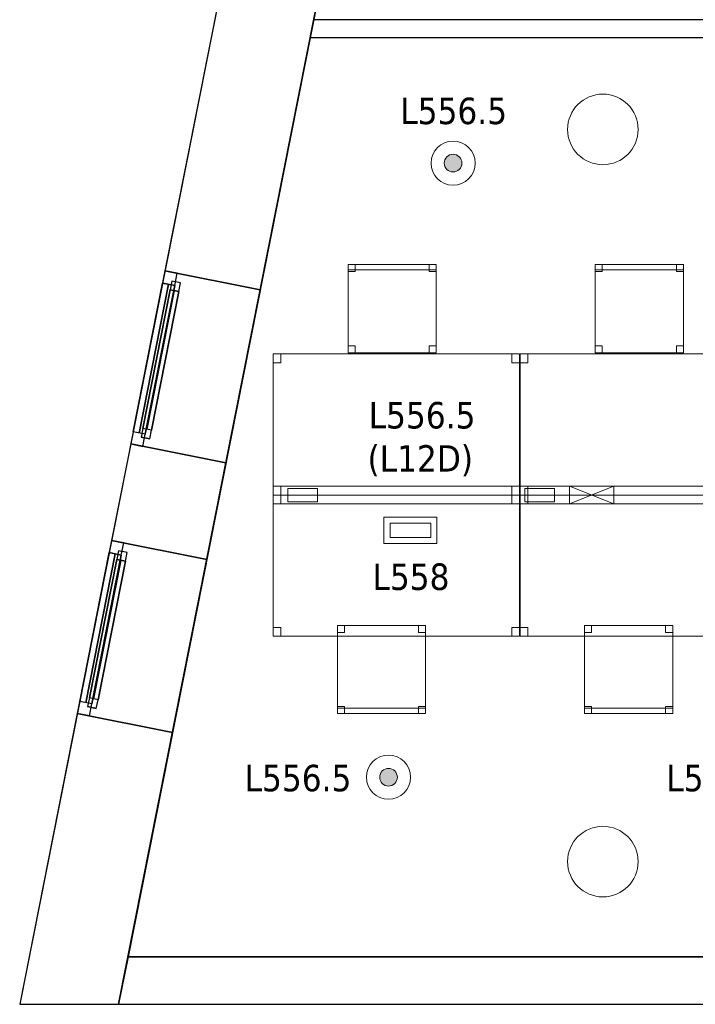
# Model space of a CAD drawing. Header units: metres. Extents: x 397.7 to 427.5, y 12.7 to 28.4.
# Tile 1 of 128: x 397.7 to 401.5, y 12.8 to 18.4. Entities that reach past the tile are written whole.
import ezdxf

# ---------------------------------------------------------------- set-up
doc = ezdxf.new("R2010")
doc.units = ezdxf.units.M
doc.layers.add('01_CARPINTERIA', color=5, linetype='Continuous', lineweight=25, true_color=0x0000ff)
doc.layers.add('01_SUELOS', color=7, linetype='Continuous', lineweight=25, true_color=0x007f00)
for name, color, linetype, lineweight in [('02_MOBILIARIO', 7, 'Continuous', 18), ('A-COLS-____-MCUT', 7, 'Continuous', 18), ('A-COLS-____-OTLN', 7, 'Continuous', 18), ('A-DETL-____-MBND', 7, 'Continuous', 18), ('A-DETL-GENF-OTLN', 7, 'Continuous', 18), ('A-GENM-____-OTLN', 7, 'Continuous', 18), ('A-WALL-____-MCUT', 7, 'Continuous', 25), ('A-WALL-____-OTLN', 7, 'Continuous', 25), ('E-LITE-____-IDEN', 7, 'Continuous', 30), ('E-LITE-EQPM-IDEN', 7, 'Continuous', 30)]:
    doc.layers.add(name, color=color, linetype=linetype, lineweight=lineweight)
doc.styles.add('Tahoma_4', font='tahoma.ttf', dxfattribs={"height": 0.15})

# ---------------------------------------------------------------- blocks, each defined once
blk = doc.blocks.new('Family - Pilar P5-151217-08_ENLLUMENAT_P5')
at = {"layer": 'A-COLS-____-MCUT', "color": 253, "true_color": 0xaaaaaa}
for start, end in [(360, 180), (180, 360)]:
    blk.add_arc((0.2, 0.2), 0.2, start, end, dxfattribs=at)
at = {"layer": 'A-COLS-____-OTLN', "color": 253, "true_color": 0xaaaaaa}
for start, end in [(360, 180), (180, 360)]:
    blk.add_arc((0.2, 0.2), 0.2, start, end, dxfattribs=at)
blk = doc.blocks.new('Family - Mur P5-151247-08_ENLLUMENAT_P5')
at = {"layer": 'A-WALL-____-MCUT', "color": 253, "true_color": 0xaaaaaa}
for p, q in [((0.0535, 0.27), (0, 0)), ((25.4725, 0.27), (0.0535, 0.27)), ((0, 0), (25.4166, 0))]:
    blk.add_line(p, q, dxfattribs=at)
at = {"layer": 'A-WALL-____-OTLN', "color": 253, "true_color": 0xaaaaaa}
for p, q in [((0.0535, 0.27), (0, 0)), ((25.4725, 0.27), (0.0535, 0.27)), ((0, 0), (25.4166, 0))]:
    blk.add_line(p, q, dxfattribs=at)
at = {"layer": 'A-WALL-____-OTLN', "color": 253, "lineweight": 18, "true_color": 0xaaaaaa}
blk.add_line((0, 0), (25.4166, 0), dxfattribs=at)
blk = doc.blocks.new('Family - Taula 140X80_P5-151477-08_ENLLUMENAT_P5')
at = {"layer": 'A-DETL-____-MBND', "color": 253, "true_color": 0xaaaaaa}
for p, q in [((0, 0.8001), (0.0437, 0.8001)), ((0, 0.7501), (0, 0.8001)), ((0.0437, 0.8001), (0, 0.8001)), ((0, 0.8001), (0, 0.7501)), ((0, 0.8001), (1.3973, 0.8001)), ((0, 0), (0, 0.8001)), ((1.3973, 0.8001), (0, 0.8001)), ((0, 0.8001), (0, 0)), ((0.0437, 0.8001), (0.0437, 0.7501)), ((0.0437, 0.7501), (0.0437, 0.8001)), ((1.3536, 0.8001), (1.3973, 0.8001)), ((1.3536, 0.7501), (1.3536, 0.8001)), ((1.3973, 0.8001), (1.3536, 0.8001)), ((1.3536, 0.8001), (1.3536, 0.7501)), ((1.3973, 0.8001), (1.3973, 0)), ((1.3973, 0), (1.3973, 0.8001)), ((1.3973, 0.8001), (1.3973, 0.7501)), ((1.3973, 0.7501), (1.3973, 0.8001)), ((0.0437, 0.7501), (0, 0.7501)), ((0, 0.7501), (0.0437, 0.7501)), ((1.3973, 0.7501), (1.3536, 0.7501)), ((1.3536, 0.7501), (1.3973, 0.7501)), ((0, 0.05), (0.0437, 0.05)), ((0, 0), (0, 0.05)), ((0.0437, 0.05), (0, 0.05)), ((0, 0.05), (0, 0)), ((0.0437, 0), (0, 0)), ((0, 0), (0.0437, 0)), ((0, 0), (1.3973, 0)), ((0.0437, 0.05), (0.0437, 0)), ((0.0437, 0), (0.0437, 0.05)), ((1.3536, 0.05), (1.3973, 0.05)), ((1.3536, 0), (1.3536, 0.05)), ((1.3973, 0.05), (1.3536, 0.05)), ((1.3536, 0.05), (1.3536, 0)), ((1.3973, 0), (1.3536, 0)), ((1.3536, 0), (1.3973, 0)), ((1.3973, 0.05), (1.3973, 0)), ((1.3973, 0), (1.3973, 0.05)), ((1.3973, 0), (0, 0))]:
    blk.add_line(p, q, dxfattribs=at)
blk = doc.blocks.new('Forma directa - LONDR55-XX_ZZ-ARQ-CAA-M3D-Londres55-151486-08_ENLLUMENAT_P5')
at = {"layer": '01_CARPINTERIA', "color": 161, "true_color": 0xaaaaff}
for p, q in [((0.07, 0.07), (0, 0.07)), ((0, 0.07), (0, 0)), ((0.07, 0.07), (0, 0.07)), ((0, 0.07), (0, 0)), ((0.1, 0.1), (0.05, 0.1)), ((0.05, 0.1), (0.05, 0.05)), ((0.1, 0.1), (0.05, 0.1)), ((0.05, 0.1), (0.05, 0.05)), ((0.07, 0), (0.07, 0.07)), ((0.07, 0.07), (0.07, 0)), ((0.07, 0.07), (0.93, 0.07)), ((0.93, 0.07), (0.07, 0.07)), ((0.07, 0.07), (0.07, 0)), ((0.07, 0), (0.07, 0.07)), ((0.1, 0.1), (0.9, 0.1)), ((0.9, 0.1), (0.1, 0.1)), ((0.1, 0.1), (0.1, 0.05)), ((0.1, 0.05), (0.1, 0.1)), ((0.1, 0.05), (0.1, 0.1)), ((0.1, 0.1), (0.1, 0.05)), ((0.9, 0.075), (0.1, 0.075)), ((0.9, 0.075), (0.1, 0.075)), ((0.9, 0.1), (0.9, 0.05)), ((0.9, 0.1), (0.9, 0.05)), ((0.95, 0.1), (0.9, 0.1)), ((0.9, 0.1), (0.9, 0.05)), ((0.95, 0.1), (0.9, 0.1)), ((0.9, 0.1), (0.9, 0.05)), ((1, 0.07), (0.93, 0.07)), ((0.93, 0.07), (0.93, 0)), ((1, 0.07), (0.93, 0.07)), ((0.93, 0.07), (0.93, 0)), ((0.93, 0.07), (0.93, 0)), ((0.93, 0.07), (0.93, 0)), ((0.95, 0.05), (0.95, 0.1)), ((0.95, 0.1), (0.95, 0.05)), ((1, 0), (1, 0.07)), ((1, 0.07), (1, 0)), ((0, 0), (0.07, 0)), ((0, 0), (0.07, 0)), ((0.05, 0.05), (0.1, 0.05)), ((0.05, 0.05), (0.1, 0.05)), ((0.93, 0.035), (0.07, 0.035)), ((0.07, 0.035), (0.93, 0.035)), ((0.07, 0), (0.93, 0)), ((0.93, 0), (0.07, 0)), ((0.1, 0.05), (0.9, 0.05)), ((0.9, 0.05), (0.1, 0.05)), ((0.9, 0.05), (0.95, 0.05)), ((0.9, 0.05), (0.95, 0.05)), ((0.93, 0), (1, 0)), ((0.93, 0), (1, 0))]:
    blk.add_line(p, q, dxfattribs=at)
blk = doc.blocks.new('Forma directa - Finestra P5-151509-08_ENLLUMENAT_P5')
blk.add_blockref('Forma directa - LONDR55-XX_ZZ-ARQ-CAA-M3D-Londres55-151486-08_ENLLUMENAT_P5', (0, 0))
blk = doc.blocks.new('Forma directa - Finestra P5-151532-08_ENLLUMENAT_P5')
blk.add_blockref('Forma directa - LONDR55-XX_ZZ-ARQ-CAA-M3D-Londres55-151486-08_ENLLUMENAT_P5', (0, 0))
blk = doc.blocks.new('Family - Taula 140X80_P5-151548-08_ENLLUMENAT_P5')
at = {"layer": 'A-DETL-____-MBND', "color": 253, "true_color": 0xaaaaaa}
for p, q in [((0, 0.8001), (0.0437, 0.8001)), ((0, 0.7501), (0, 0.8001)), ((0.0437, 0.8001), (0, 0.8001)), ((0, 0.8001), (0, 0.7501)), ((0, 0.8001), (1.3973, 0.8001)), ((0, 0), (0, 0.8001)), ((1.3973, 0.8001), (0, 0.8001)), ((0, 0.8001), (0, 0)), ((0.0437, 0.8001), (0.0437, 0.7501)), ((0.0437, 0.7501), (0.0437, 0.8001)), ((1.3536, 0.8001), (1.3973, 0.8001)), ((1.3536, 0.7501), (1.3536, 0.8001)), ((1.3973, 0.8001), (1.3536, 0.8001)), ((1.3536, 0.8001), (1.3536, 0.7501)), ((1.3973, 0.8001), (1.3973, 0.7501)), ((1.3973, 0.7501), (1.3973, 0.8001)), ((1.3973, 0.8001), (1.3973, 0)), ((1.3973, 0), (1.3973, 0.8001)), ((0.0437, 0.7501), (0, 0.7501)), ((0, 0.7501), (0.0437, 0.7501)), ((1.3973, 0.7501), (1.3536, 0.7501)), ((1.3536, 0.7501), (1.3973, 0.7501)), ((0, 0.05), (0.0437, 0.05)), ((0, 0), (0, 0.05)), ((0.0437, 0.05), (0, 0.05)), ((0, 0.05), (0, 0)), ((0, 0), (1.3973, 0)), ((0.0437, 0), (0, 0)), ((0, 0), (0.0437, 0)), ((0.0437, 0.05), (0.0437, 0)), ((0.0437, 0), (0.0437, 0.05)), ((1.3536, 0.05), (1.3973, 0.05)), ((1.3536, 0), (1.3536, 0.05)), ((1.3973, 0.05), (1.3536, 0.05)), ((1.3536, 0.05), (1.3536, 0)), ((1.3973, 0), (1.3536, 0)), ((1.3536, 0), (1.3973, 0)), ((1.3973, 0.05), (1.3973, 0)), ((1.3973, 0), (1.3973, 0.05)), ((1.3973, 0), (0, 0))]:
    blk.add_line(p, q, dxfattribs=at)
blk = doc.blocks.new('Family - Pilar P5-151586-08_ENLLUMENAT_P5')
at = {"layer": 'A-COLS-____-MCUT', "color": 253, "true_color": 0xaaaaaa}
for start, end in [(360, 180), (180, 360)]:
    blk.add_arc((0.2, 0.2), 0.2, start, end, dxfattribs=at)
at = {"layer": 'A-COLS-____-OTLN', "color": 253, "true_color": 0xaaaaaa}
for start, end in [(360, 180), (180, 360)]:
    blk.add_arc((0.2, 0.2), 0.2, start, end, dxfattribs=at)
blk = doc.blocks.new('Family - Façana nord-oest P5-151634-08_ENLLUMENAT_P5')
at = {"layer": 'A-WALL-____-MCUT', "color": 253, "true_color": 0xaaaaaa}
for p, q in [((11.449, 0.55), (9.8665, 0.55)), ((11.449, 0), (11.449, 0.55)), ((13.0068, 0.55), (12.449, 0.55)), ((12.449, 0.55), (12.449, 0)), ((13.0068, 0), (13.0068, 0.55)), ((14.0068, 0.55), (14.0068, 0)), ((15.5778, 0.55), (14.0068, 0.55)), ((15.6867, 0), (15.5778, 0.55)), ((9.8665, 0), (11.449, 0)), ((12.449, 0), (13.0068, 0)), ((14.0068, 0), (15.6867, 0))]:
    blk.add_line(p, q, dxfattribs=at)
at = {"layer": 'A-WALL-____-OTLN', "color": 253, "true_color": 0xaaaaaa}
for p, q in [((15.5778, 0.55), (-0.109, 0.55)), ((12.449, 0.55), (11.449, 0.55)), ((11.449, 0.55), (11.449, 0)), ((12.449, 0), (12.449, 0.55)), ((14.0068, 0.55), (13.0068, 0.55)), ((13.0068, 0.55), (13.0068, 0)), ((14.0068, 0), (14.0068, 0.55)), ((15.6867, 0), (15.5778, 0.55)), ((0, 0), (15.6867, 0)), ((11.449, 0), (12.449, 0)), ((13.0068, 0), (14.0068, 0))]:
    blk.add_line(p, q, dxfattribs=at)
at = {"layer": 'A-WALL-____-OTLN', "color": 253, "lineweight": 18, "true_color": 0xaaaaaa}
blk.add_line((0, 0), (15.6867, 0), dxfattribs=at)
blk = doc.blocks.new('Family - Vano finestra P5-151644-08_ENLLUMENAT_P5')
at = {"layer": 'A-GENM-____-OTLN', "color": 253, "true_color": 0xaaaaaa}
for p, q in [((398.2019, 15.4694), (398.0075, 14.4885)), ((398.0075, 14.4885), (398.2019, 15.4694)), ((398.7414, 15.3625), (398.2019, 15.4694)), ((398.7414, 15.3625), (398.2019, 15.4694)), ((398.547, 14.3816), (398.7414, 15.3625)), ((398.7414, 15.3625), (398.547, 14.3816)), ((398.0075, 14.4885), (398.547, 14.3816)), ((398.547, 14.3816), (398.0075, 14.4885))]:
    blk.add_line(p, q, dxfattribs=at)
blk = doc.blocks.new('Family - Vano finestra P5-151646-08_ENLLUMENAT_P5')
at = {"layer": 'A-GENM-____-OTLN', "color": 253, "true_color": 0xaaaaaa}
for p, q in [((398.5046, 16.9976), (398.3103, 16.0166)), ((398.3103, 16.0166), (398.5046, 16.9976)), ((399.0442, 16.8907), (398.5046, 16.9976)), ((399.0442, 16.8907), (398.5046, 16.9976)), ((398.8498, 15.9097), (399.0442, 16.8907)), ((399.0442, 16.8907), (398.8498, 15.9097)), ((398.3103, 16.0166), (398.8498, 15.9097)), ((398.8498, 15.9097), (398.3103, 16.0166))]:
    blk.add_line(p, q, dxfattribs=at)
blk = doc.blocks.new('Family - Cadira d_Oficina_P5-151671-08_ENLLUMENAT_P5')
at = {"layer": 'A-DETL-____-MBND', "color": 253, "true_color": 0xaaaaaa}
for p, q in [((0, 0.46), (0, 0.5)), ((0, 0.5), (0.04, 0.5)), ((0, 0.5), (0, 0.46)), ((0.04, 0.5), (0, 0.5)), ((0, 0), (0, 0.5)), ((0, 0.5), (0.5, 0.5)), ((0.5, 0.5), (0, 0.5)), ((0, 0.5), (0, 0)), ((0, 0.47), (0, 0.5)), ((0, 0.5), (0.5, 0.5)), ((0, 0.5), (0, 0.47)), ((0.5, 0.5), (0, 0.5)), ((0.5, 0.47), (0, 0.47)), ((0, 0.47), (0.5, 0.47)), ((0.04, 0.46), (0, 0.46)), ((0, 0.46), (0.04, 0.46)), ((0.04, 0.5), (0.04, 0.46)), ((0.04, 0.46), (0.04, 0.5)), ((0.46, 0.46), (0.46, 0.5)), ((0.46, 0.5), (0.5, 0.5)), ((0.46, 0.5), (0.46, 0.46)), ((0.5, 0.5), (0.46, 0.5)), ((0.5, 0.46), (0.46, 0.46)), ((0.46, 0.46), (0.5, 0.46)), ((0.5, 0.5), (0.5, 0.46)), ((0.5, 0.46), (0.5, 0.5)), ((0.5, 0.5), (0.5, 0)), ((0.5, 0), (0.5, 0.5)), ((0.5, 0.5), (0.5, 0.47)), ((0.5, 0.47), (0.5, 0.5)), ((0, 0), (0, 0.04)), ((0, 0.04), (0.04, 0.04)), ((0, 0.04), (0, 0)), ((0.04, 0.04), (0, 0.04)), ((0.04, 0), (0, 0)), ((0, 0), (0.04, 0)), ((0.5, 0), (0, 0)), ((0.04, 0.04), (0.04, 0)), ((0.04, 0), (0.04, 0.04)), ((0.46, 0), (0.46, 0.04)), ((0.46, 0.04), (0.5, 0.04)), ((0.46, 0.04), (0.46, 0)), ((0.5, 0.04), (0.46, 0.04)), ((0.5, 0), (0.46, 0)), ((0.46, 0), (0.5, 0)), ((0.5, 0.04), (0.5, 0)), ((0.5, 0), (0.5, 0.04)), ((0, 0), (0.5, 0))]:
    blk.add_line(p, q, dxfattribs=at)
blk = doc.blocks.new('Family - Cadira d_Oficina_P5-151712-08_ENLLUMENAT_P5')
at = {"layer": 'A-DETL-____-MBND', "color": 253, "true_color": 0xaaaaaa}
for p, q in [((0, 0.5), (0.04, 0.5)), ((0, 0.46), (0, 0.5)), ((0.04, 0.5), (0, 0.5)), ((0, 0.5), (0, 0.46)), ((0, 0), (0, 0.5)), ((0, 0.5), (0.5, 0.5)), ((0, 0.5), (0, 0)), ((0.5, 0.5), (0, 0.5)), ((0.04, 0.46), (0, 0.46)), ((0, 0.46), (0.04, 0.46)), ((0.04, 0.5), (0.04, 0.46)), ((0.04, 0.46), (0.04, 0.5)), ((0.46, 0.5), (0.5, 0.5)), ((0.46, 0.46), (0.46, 0.5)), ((0.5, 0.5), (0.46, 0.5)), ((0.46, 0.5), (0.46, 0.46)), ((0.5, 0.46), (0.46, 0.46)), ((0.46, 0.46), (0.5, 0.46)), ((0.5, 0.5), (0.5, 0)), ((0.5, 0), (0.5, 0.5)), ((0.5, 0.5), (0.5, 0.46)), ((0.5, 0.46), (0.5, 0.5)), ((0, 0.04), (0.04, 0.04)), ((0, 0), (0, 0.04)), ((0.04, 0.04), (0, 0.04)), ((0, 0.04), (0, 0)), ((0, 0.03), (0.5, 0.03)), ((0, 0), (0, 0.03)), ((0.5, 0.03), (0, 0.03)), ((0, 0.03), (0, 0)), ((0.5, 0), (0, 0)), ((0, 0), (0.5, 0)), ((0.5, 0), (0, 0)), ((0, 0), (0.5, 0)), ((0.04, 0), (0, 0)), ((0, 0), (0.04, 0)), ((0.04, 0.04), (0.04, 0)), ((0.04, 0), (0.04, 0.04)), ((0.46, 0.04), (0.5, 0.04)), ((0.46, 0), (0.46, 0.04)), ((0.5, 0.04), (0.46, 0.04)), ((0.46, 0.04), (0.46, 0)), ((0.46, 0), (0.5, 0)), ((0.5, 0.04), (0.5, 0)), ((0.5, 0), (0.5, 0.04)), ((0.5, 0.03), (0.5, 0)), ((0.5, 0), (0.5, 0.03)), ((0.5, 0), (0.46, 0))]:
    blk.add_line(p, q, dxfattribs=at)
blk = doc.blocks.new('Family - Paviment P5-151720-08_ENLLUMENAT_P5')
at = {"layer": '01_SUELOS', "color": 9, "true_color": 0xaad4aa}
for p, q in [((2.9635, 14.9576), (0, 0)), ((0, 0), (2.9635, 14.9576)), ((0, 0), (25.4182, 0)), ((25.4182, 0), (0, 0))]:
    blk.add_line(p, q, dxfattribs=at)
blk = doc.blocks.new('Family - Cadira d_Oficina_P5-151748-08_ENLLUMENAT_P5')
at = {"layer": 'A-DETL-____-MBND', "color": 253, "true_color": 0xaaaaaa}
for p, q in [((0, 0.5), (0.04, 0.5)), ((0, 0.46), (0, 0.5)), ((0.04, 0.5), (0, 0.5)), ((0, 0.5), (0, 0.46)), ((0, 0), (0, 0.5)), ((0, 0.5), (0.5, 0.5)), ((0, 0.5), (0, 0)), ((0.5, 0.5), (0, 0.5)), ((0.04, 0.46), (0, 0.46)), ((0, 0.46), (0.04, 0.46)), ((0.04, 0.5), (0.04, 0.46)), ((0.04, 0.46), (0.04, 0.5)), ((0.46, 0.5), (0.5, 0.5)), ((0.46, 0.46), (0.46, 0.5)), ((0.5, 0.5), (0.46, 0.5)), ((0.46, 0.5), (0.46, 0.46)), ((0.5, 0.46), (0.46, 0.46)), ((0.46, 0.46), (0.5, 0.46)), ((0.5, 0.5), (0.5, 0)), ((0.5, 0), (0.5, 0.5)), ((0.5, 0.5), (0.5, 0.46)), ((0.5, 0.46), (0.5, 0.5)), ((0, 0.04), (0.04, 0.04)), ((0, 0), (0, 0.04)), ((0.04, 0.04), (0, 0.04)), ((0, 0.04), (0, 0)), ((0, 0.03), (0.5, 0.03)), ((0, 0), (0, 0.03)), ((0.5, 0.03), (0, 0.03)), ((0, 0.03), (0, 0)), ((0.5, 0), (0, 0)), ((0, 0), (0.5, 0)), ((0.5, 0), (0, 0)), ((0, 0), (0.5, 0)), ((0.04, 0), (0, 0)), ((0, 0), (0.04, 0)), ((0.04, 0.04), (0.04, 0)), ((0.04, 0), (0.04, 0.04)), ((0.46, 0.04), (0.5, 0.04)), ((0.46, 0), (0.46, 0.04)), ((0.5, 0.04), (0.46, 0.04)), ((0.46, 0.04), (0.46, 0)), ((0.46, 0), (0.5, 0)), ((0.5, 0.04), (0.5, 0)), ((0.5, 0), (0.5, 0.04)), ((0.5, 0.03), (0.5, 0)), ((0.5, 0), (0.5, 0.03)), ((0.5, 0), (0.46, 0))]:
    blk.add_line(p, q, dxfattribs=at)
blk = doc.blocks.new('Family - Cadira d_Oficina_P5-151925-08_ENLLUMENAT_P5')
at = {"layer": 'A-DETL-____-MBND', "color": 253, "true_color": 0xaaaaaa}
for p, q in [((0, 0.46), (0, 0.5)), ((0, 0.5), (0.04, 0.5)), ((0, 0.5), (0, 0.46)), ((0.04, 0.5), (0, 0.5)), ((0, 0), (0, 0.5)), ((0, 0.5), (0.5, 0.5)), ((0.5, 0.5), (0, 0.5)), ((0, 0.5), (0, 0)), ((0, 0.47), (0, 0.5)), ((0, 0.5), (0.5, 0.5)), ((0, 0.5), (0, 0.47)), ((0.5, 0.5), (0, 0.5)), ((0.5, 0.47), (0, 0.47)), ((0, 0.47), (0.5, 0.47)), ((0.04, 0.46), (0, 0.46)), ((0, 0.46), (0.04, 0.46)), ((0.04, 0.5), (0.04, 0.46)), ((0.04, 0.46), (0.04, 0.5)), ((0.46, 0.46), (0.46, 0.5)), ((0.46, 0.5), (0.5, 0.5)), ((0.46, 0.5), (0.46, 0.46)), ((0.5, 0.5), (0.46, 0.5)), ((0.5, 0.46), (0.46, 0.46)), ((0.46, 0.46), (0.5, 0.46)), ((0.5, 0.5), (0.5, 0.46)), ((0.5, 0.46), (0.5, 0.5)), ((0.5, 0.5), (0.5, 0)), ((0.5, 0), (0.5, 0.5)), ((0.5, 0.5), (0.5, 0.47)), ((0.5, 0.47), (0.5, 0.5)), ((0, 0), (0, 0.04)), ((0, 0.04), (0.04, 0.04)), ((0, 0.04), (0, 0)), ((0.04, 0.04), (0, 0.04)), ((0.04, 0), (0, 0)), ((0, 0), (0.04, 0)), ((0.5, 0), (0, 0)), ((0.04, 0.04), (0.04, 0)), ((0.04, 0), (0.04, 0.04)), ((0.46, 0), (0.46, 0.04)), ((0.46, 0.04), (0.5, 0.04)), ((0.46, 0.04), (0.46, 0)), ((0.5, 0.04), (0.46, 0.04)), ((0.5, 0), (0.46, 0)), ((0.46, 0), (0.5, 0)), ((0.5, 0.04), (0.5, 0)), ((0.5, 0), (0.5, 0.04)), ((0, 0), (0.5, 0))]:
    blk.add_line(p, q, dxfattribs=at)
blk = doc.blocks.new('Family - Mampara P5-151929-08_ENLLUMENAT_P5')
at = {"layer": 'A-WALL-____-MCUT', "color": 253, "true_color": 0xaaaaaa}
for p, q in [((0.0198, 0.1), (0, 0)), ((5.0249, 0.1), (0.0198, 0.1)), ((5.0249, 0), (5.0249, 0.1)), ((0, 0), (5.0249, 0))]:
    blk.add_line(p, q, dxfattribs=at)
at = {"layer": 'A-WALL-____-OTLN', "color": 253, "true_color": 0xaaaaaa}
for p, q in [((0.0198, 0.1), (0, 0)), ((5.0249, 0.1), (0.0198, 0.1)), ((5.0249, 0), (5.0249, 0.1)), ((0, 0), (5.0249, 0))]:
    blk.add_line(p, q, dxfattribs=at)
at = {"layer": 'A-WALL-____-OTLN', "color": 253, "lineweight": 18, "true_color": 0xaaaaaa}
blk.add_line((0, 0), (5.0249, 0), dxfattribs=at)
blk = doc.blocks.new('Family - Taula 140X80_P5-151950-08_ENLLUMENAT_P5')
at = {"layer": 'A-DETL-____-MBND', "color": 253, "true_color": 0xaaaaaa}
for p, q in [((0, 0), (0, 0.8001)), ((0, 0.8001), (1.3973, 0.8001)), ((1.3973, 0.8001), (0, 0.8001)), ((0, 0.8001), (0, 0)), ((0, 0.7501), (0, 0.8001)), ((0, 0.8001), (0.0437, 0.8001)), ((0.0437, 0.8001), (0, 0.8001)), ((0, 0.8001), (0, 0.7501)), ((0.0437, 0.8001), (0.0437, 0.7501)), ((0.0437, 0.7501), (0.0437, 0.8001)), ((1.3536, 0.7501), (1.3536, 0.8001)), ((1.3536, 0.8001), (1.3973, 0.8001)), ((1.3973, 0.8001), (1.3536, 0.8001)), ((1.3536, 0.8001), (1.3536, 0.7501)), ((1.3973, 0.8001), (1.3973, 0)), ((1.3973, 0), (1.3973, 0.8001)), ((1.3973, 0.8001), (1.3973, 0.7501)), ((1.3973, 0.7501), (1.3973, 0.8001)), ((0.0437, 0.7501), (0, 0.7501)), ((0, 0.7501), (0.0437, 0.7501)), ((1.3973, 0.7501), (1.3536, 0.7501)), ((1.3536, 0.7501), (1.3973, 0.7501)), ((0, 0), (0, 0.05)), ((0, 0.05), (0.0437, 0.05)), ((0.0437, 0.05), (0, 0.05)), ((0, 0.05), (0, 0)), ((1.3973, 0), (0, 0)), ((0, 0), (1.3973, 0)), ((0.0437, 0), (0, 0)), ((0, 0), (0.0437, 0)), ((0.0437, 0.05), (0.0437, 0)), ((0.0437, 0), (0.0437, 0.05)), ((1.3536, 0), (1.3536, 0.05)), ((1.3536, 0.05), (1.3973, 0.05)), ((1.3973, 0.05), (1.3536, 0.05)), ((1.3536, 0.05), (1.3536, 0)), ((1.3973, 0), (1.3536, 0)), ((1.3536, 0), (1.3973, 0)), ((1.3973, 0.05), (1.3973, 0)), ((1.3973, 0), (1.3973, 0.05))]:
    blk.add_line(p, q, dxfattribs=at)
blk = doc.blocks.new('Family - Taula 140X80_P5-151976-08_ENLLUMENAT_P5')
at = {"layer": 'A-DETL-____-MBND', "color": 253, "true_color": 0xaaaaaa}
for p, q in [((0, 0), (0, 0.8001)), ((0, 0.8001), (1.3973, 0.8001)), ((1.3973, 0.8001), (0, 0.8001)), ((0, 0.8001), (0, 0)), ((0, 0.7501), (0, 0.8001)), ((0, 0.8001), (0.0437, 0.8001)), ((0.0437, 0.8001), (0, 0.8001)), ((0, 0.8001), (0, 0.7501)), ((0.0437, 0.8001), (0.0437, 0.7501)), ((0.0437, 0.7501), (0.0437, 0.8001)), ((1.3536, 0.7501), (1.3536, 0.8001)), ((1.3536, 0.8001), (1.3973, 0.8001)), ((1.3973, 0.8001), (1.3536, 0.8001)), ((1.3536, 0.8001), (1.3536, 0.7501)), ((1.3973, 0.8001), (1.3973, 0)), ((1.3973, 0), (1.3973, 0.8001)), ((1.3973, 0.8001), (1.3973, 0.7501)), ((1.3973, 0.7501), (1.3973, 0.8001)), ((0.0437, 0.7501), (0, 0.7501)), ((0, 0.7501), (0.0437, 0.7501)), ((1.3973, 0.7501), (1.3536, 0.7501)), ((1.3536, 0.7501), (1.3973, 0.7501)), ((0, 0), (0, 0.05)), ((0, 0.05), (0.0437, 0.05)), ((0.0437, 0.05), (0, 0.05)), ((0, 0.05), (0, 0)), ((1.3973, 0), (0, 0)), ((0, 0), (1.3973, 0)), ((0.0437, 0), (0, 0)), ((0, 0), (0.0437, 0)), ((0.0437, 0.05), (0.0437, 0)), ((0.0437, 0), (0.0437, 0.05)), ((1.3536, 0), (1.3536, 0.05)), ((1.3536, 0.05), (1.3973, 0.05)), ((1.3973, 0.05), (1.3536, 0.05)), ((1.3536, 0.05), (1.3536, 0)), ((1.3973, 0), (1.3536, 0)), ((1.3536, 0), (1.3973, 0)), ((1.3973, 0.05), (1.3973, 0)), ((1.3973, 0), (1.3973, 0.05))]:
    blk.add_line(p, q, dxfattribs=at)
blk = doc.blocks.new('LONDR55-XX_ZZ-ARQ-CAA-M3D-Londres55_ifc-1-08_ENLLUMENAT_P5')
at = {"layer": '01_CARPINTERIA', "color": 253, "lineweight": 18, "true_color": 0xaaaaaa}
for name, p, rotation in [('Forma directa - Finestra P5-151532-08_ENLLUMENAT_P5', (398.5046, 16.9976), 258.7933665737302), ('Forma directa - Finestra P5-151509-08_ENLLUMENAT_P5', (398.2019, 15.4694), 258.7933665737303)]:
    blk.add_blockref(name, p, dxfattribs=dict(at, rotation=rotation))
at = {"layer": '01_SUELOS', "color": 253, "lineweight": 18, "true_color": 0xaaaaaa}
blk.add_blockref('Family - Paviment P5-151720-08_ENLLUMENAT_P5', (398.2952, 13.1106), dxfattribs=at)
at = {"layer": '02_MOBILIARIO', "color": 253, "lineweight": 18, "true_color": 0xaaaaaa}
for name, p in [('Family - Cadira d_Oficina_P5-151671-08_ENLLUMENAT_P5', (399.5423, 16.5336)), ('Family - Cadira d_Oficina_P5-151925-08_ENLLUMENAT_P5', (400.9435, 16.5336)), ('Family - Taula 140X80_P5-151477-08_ENLLUMENAT_P5', (399.1173, 15.7268)), ('Family - Taula 140X80_P5-151548-08_ENLLUMENAT_P5', (400.5185, 15.7268)), ('Family - Taula 140X80_P5-151976-08_ENLLUMENAT_P5', (399.1173, 14.9268)), ('Family - Taula 140X80_P5-151950-08_ENLLUMENAT_P5', (400.5185, 14.9268)), ('Family - Cadira d_Oficina_P5-151748-08_ENLLUMENAT_P5', (399.4818, 14.4886)), ('Family - Cadira d_Oficina_P5-151712-08_ENLLUMENAT_P5', (400.883, 14.4886))]:
    blk.add_blockref(name, p, dxfattribs=at)
at = {"layer": 'A-COLS-____-OTLN', "color": 253, "lineweight": 18, "true_color": 0xaaaaaa}
for name, p in [('Family - Pilar P5-151217-08_ENLLUMENAT_P5', (400.787, 17.5995)), ('Family - Pilar P5-151586-08_ENLLUMENAT_P5', (400.787, 13.4495))]:
    blk.add_blockref(name, p, dxfattribs=at)
at = {"layer": 'A-GENM-____-OTLN', "color": 253, "lineweight": 18, "true_color": 0xaaaaaa}
for name in ['Family - Vano finestra P5-151646-08_ENLLUMENAT_P5', 'Family - Vano finestra P5-151644-08_ENLLUMENAT_P5']:
    blk.add_blockref(name, (0, 0), dxfattribs=at)
at = {"layer": 'A-WALL-____-OTLN', "color": 253, "lineweight": 18, "true_color": 0xaaaaaa, "rotation": 258.7933665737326}
blk.add_blockref('Family - Façana nord-oest P5-151634-08_ENLLUMENAT_P5', (400.7297, 28.2282), dxfattribs=at)
at = {"layer": 'A-WALL-____-OTLN', "color": 253, "lineweight": 18, "true_color": 0xaaaaaa}
for name, p in [('Family - Mampara P5-151929-08_ENLLUMENAT_P5', (399.3276, 18.3215)), ('Family - Mur P5-151247-08_ENLLUMENAT_P5', (398.2417, 12.8406))]:
    blk.add_blockref(name, p, dxfattribs=at)
blk = doc.blocks.new('ZYR_06_02_05 LLuminària Suspesa - L 12 D-850702-08_ENLLUMENAT_P5')
at = {"layer": 'A-DETL-GENF-OTLN', "color": 92, "true_color": 0x00c400}
for p, q in [((-0.84, 0.05), (0.84, 0.05)), ((-0.84, -0.05), (-0.84, 0.05)), ((-0.756, 0.0375), (-0.588, 0.0375)), ((-0.756, -0.0375), (-0.756, 0.0375)), ((-0.588, 0.0375), (-0.588, -0.0375)), ((0.588, 0.0375), (0.756, 0.0375)), ((0.588, -0.0375), (0.588, 0.0375)), ((0.756, 0.0375), (0.756, -0.0375)), ((0.84, 0.05), (0.84, -0.05)), ((0.84, -0.05), (-0.84, -0.05)), ((-0.588, -0.0375), (-0.756, -0.0375)), ((0.756, -0.0375), (0.588, -0.0375))]:
    blk.add_line(p, q, dxfattribs=at)
blk = doc.blocks.new('ZYR_06_02_05 LLuminària Suspesa - L 14 D-850706-08_ENLLUMENAT_P5')
at = {"layer": 'A-DETL-GENF-OTLN', "color": 92, "true_color": 0x00c400}
for p, q in [((-1.26, 0.05), (1.26, 0.05)), ((-1.26, -0.05), (-1.26, 0.05)), ((-1.26, -0.05), (-1.008, 0.05)), ((-1.26, 0.05), (-1.008, -0.05)), ((-1.008, 0.05), (-1.008, -0.05)), ((1.008, 0.05), (1.008, -0.05)), ((1.008, -0.05), (1.26, 0.05)), ((1.008, 0.05), (1.26, -0.05)), ((1.26, 0.05), (1.26, -0.05)), ((1.26, -0.05), (-1.26, -0.05))]:
    blk.add_line(p, q, dxfattribs=at)
blk = doc.blocks.new('ZYR_06_03 Emer Sostre Rect - 01 Emergencia Superficie 01-829055-08_ENLLUMENAT_P5')
at = {"layer": 'A-DETL-GENF-OTLN', "color": 6, "true_color": 0xff00ff}
for p, q in [((-0.15, 0.075), (0.15, 0.075)), ((-0.15, -0.075), (-0.15, 0.075)), ((0.15, 0.075), (0.15, -0.075)), ((-0.1157, 0.0407), (0.1157, 0.0407)), ((-0.1157, -0.0407), (-0.1157, 0.0407)), ((0.1157, 0.0407), (0.1157, -0.0407)), ((0.1157, -0.0407), (-0.1157, -0.0407)), ((0.15, -0.075), (-0.15, -0.075))]:
    blk.add_line(p, q, dxfattribs=at)
blk = doc.blocks.new('ZYR_06_02_02 Down Superficie - L 03 D-326958-08_ENLLUMENAT_P5')
at = {"layer": 'A-DETL-GENF-OTLN', "true_color": 0x00c400}
blk.add_hatch(color=92, dxfattribs=at).paths.add_polyline_path([(0, -0.05), (0.0129, -0.0483), (0.025, -0.0433), (0.0354, -0.0354), (0.0433, -0.025), (0.0483, -0.0129), (0.05, 0), (0.0483, 0.0129), (0.0433, 0.025), (0.0354, 0.0354), (0.025, 0.0433), (0.0129, 0.0483), (0, 0.05), (-0.0129, 0.0483), (-0.025, 0.0433), (-0.0354, 0.0354), (-0.0433, 0.025), (-0.0483, 0.0129), (-0.05, 0), (-0.0483, -0.0129), (-0.0433, -0.025), (-0.0354, -0.0354), (-0.025, -0.0433), (-0.0129, -0.0483)])
at = {"layer": 'A-DETL-GENF-OTLN', "color": 92, "true_color": 0x00c400}
for radius in [0.125, 0.05]:
    blk.add_circle((0, 0), radius, dxfattribs=at)
for start, end in [(360, 180), (180, 360)]:
    blk.add_arc((0, 0), 0.05, start, end, dxfattribs=at)

msp = doc.modelspace()

# ---------------------------------------------------------------- block references
at = {"lineweight": 5}
msp.add_blockref('LONDR55-XX_ZZ-ARQ-CAA-M3D-Londres55_ifc-1-08_ENLLUMENAT_P5', (0, 0), dxfattribs=at)
at = {"layer": 'A-DETL-GENF-OTLN', "color": 92, "true_color": 0x00c400}
for name, p in [('ZYR_06_02_02 Down Superficie - L 03 D-326958-08_ENLLUMENAT_P5', (400.1378, 17.6086)), ('ZYR_06_02_05 LLuminària Suspesa - L 12 D-850702-08_ENLLUMENAT_P5', (399.9571, 15.7268)), ('ZYR_06_02_05 LLuminària Suspesa - L 14 D-850706-08_ENLLUMENAT_P5', (402.0571, 15.7268)), ('ZYR_06_02_02 Down Superficie - L 03 D-326958-08_ENLLUMENAT_P5', (399.772, 14.1277))]:
    msp.add_blockref(name, p, dxfattribs=at)
at = {"layer": 'A-DETL-GENF-OTLN', "color": 6, "true_color": 0xff00ff}
msp.add_blockref('ZYR_06_03 Emer Sostre Rect - 01 Emergencia Superficie 01-829055-08_ENLLUMENAT_P5', (399.896, 15.5268), dxfattribs=at)

# ---------------------------------------------------------------- texts
at = {"layer": 'E-LITE-EQPM-IDEN', "char_height": 0.15, "attachment_point": 1, "style": 'Tahoma_4'}
for s, insert, width in [('L556.5', (399.8386, 17.9797), 0.721519), ('L556.5', (399.6595, 16.2546), 0.721519), ('(L12D)', (399.6529, 16.0098), 0.733544), ('L556.5', (398.9562, 14.1982), 0.721519), ('L556.5', (401.3465, 14.1982), 0.721519)]:
    msp.add_mtext(s, dxfattribs=dict(at, insert=insert, width=width))

# ---------------------------------------------------------------- next in the draw order: texts
at = {"layer": 'E-LITE-____-IDEN', "insert": (399.681, 15.3391), "char_height": 0.15, "width": 0.517088, "attachment_point": 1, "style": 'Tahoma_4', "bg_fill": 3, "box_fill_scale": 1.25, "bg_fill_color": 256, "bg_fill_true_color": 13158600, "bg_fill_transparency": 0}
msp.add_mtext('L558', dxfattribs=at)

doc.saveas('drawing.dxf')
